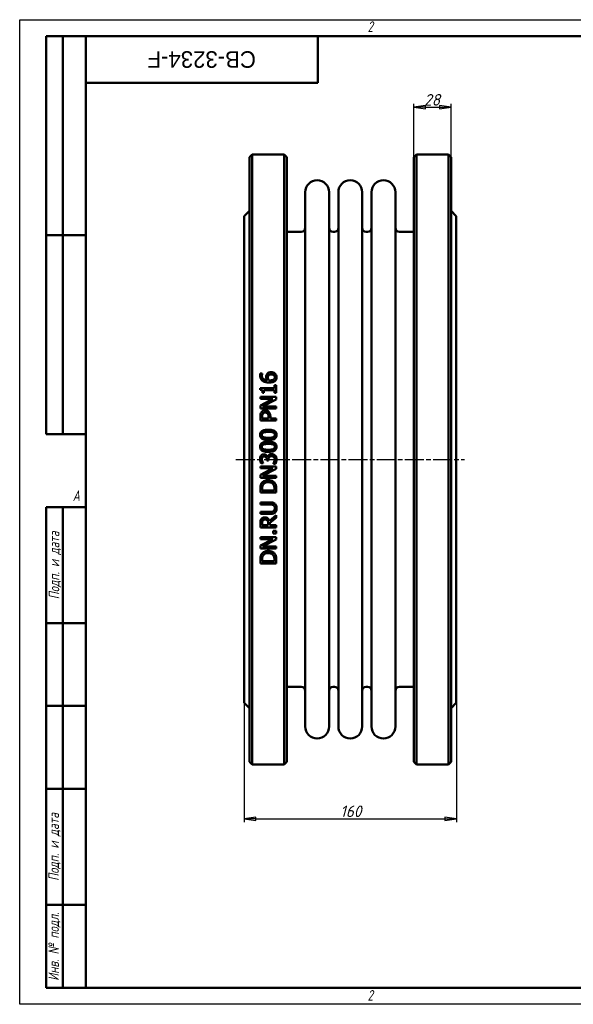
# Model space of a CAD drawing. Header units: millimetres. Extents: x 0 to 1050, y 0 to 742.
# Tile 1 of 2: x 0 to 418, y 0 to 742. Entities that reach past the tile are written whole.
import ezdxf
from ezdxf.enums import TextEntityAlignment as Align

# ---------------------------------------------------------------- set-up
doc = ezdxf.new("R2018")
doc.units = ezdxf.units.MM
doc.header["$LTSCALE"] = 2.5
doc.linetypes.add('CHAIN', pattern=[0.7087, 0.4724, -0.0591, 0.1181, -0.0591])
for name, color, linetype, lineweight in [('Видимый контур (ГОСТ)', 7, 'Continuous', 50), ('Кромка (ГОСТ)', 7, 'Continuous', 50), ('Обозначение (ГОСТ)', 7, 'Continuous', 25), ('Осевая линия (ГОСТ)', 7, 'Continuous', 25), ('Размер (ГОСТ)', 7, 'Continuous', 25), ('Эскизная геометрия (ГОСТ)', 7, 'Continuous', 50)]:
    doc.layers.add(name, color=color, linetype=linetype, lineweight=lineweight)
doc.styles.add('Альтернативный текст (ГОСТ)', font='arial.ttf', dxfattribs={"width": 0.8})
doc.styles.add('Обычный текст (ГОСТ)', font='GOST Common Italic.ttf')
doc.styles.add('Стиль текста110', font='GOST Common Italic.ttf', dxfattribs={"width": 0.8})
doc.styles.add('Стиль текста112', font='GOST Common Italic.ttf', dxfattribs={"width": 0.8})
doc.dimstyles.new('Обычный (ГОСТ)', dxfattribs={"dimscale": 2.5, "dimtxt": 3.5, "dimasz": 3.5, "dimexe": 1, "dimexo": 0, "dimgap": 0.5, "dimtad": 1, "dimtxsty": 'Обычный текст (ГОСТ)', "dimblk": 'Filled-1', "dimcen": 0.09, "dimdle": 15, "dimclrd": 256, "dimclre": 256, "dimclrt": 256, "dimazin": 2, "dimtfac": 0.714286, "dimtdec": 3, "dimtmove": 0, "dimatfit": 3, "dimfxl": 1, "dimtolj": 1, "dimlwd": 25, "dimlwe": 25, "dimarcsym": 0})

# ---------------------------------------------------------------- blocks, each defined once
blk = doc.blocks.new('Рамки ГОСТ - Рамка')
at = {"layer": 'Кромка (ГОСТ)', "lineweight": 25}
for p, q in [((0, 0), (0, 297)), ((0, 297), (420, 297)), ((420, 0), (0, 0))]:
    blk.add_line(p, q, dxfattribs=at)
at = {"layer": 'Кромка (ГОСТ)'}
for p, q in [((415, 292), (20, 292)), ((20, 292), (20, 5)), ((20, 5), (415, 5))]:
    blk.add_line(p, q, dxfattribs=at)
at = {"layer": 'Кромка (ГОСТ)', "char_height": 3.17, "attachment_point": 1, "style": 'Альтернативный текст (ГОСТ)'}
for s, insert, width in [('\\fGOST Common|b0|i1;{\\H3.1700;2}', (105, 296.5), 5.2328), ('\\fGOST Common|b0|i1;{\\H3.1700;A}', (16, 155), 5.1335), ('\\fGOST Common|b0|i1;{\\H3.1700;2}', (104.99, 4.3), 5.2328)]:
    blk.add_mtext(s, dxfattribs=dict(at, insert=insert, width=width))
blk = doc.blocks.new('ГОСТ - Доп. графы 1')
at = {"layer": 'Эскизная геометрия (ГОСТ)'}
for p, q in [((-12, 0), (-12, 145)), ((-12, 145), (0, 145)), ((-7, 145), (-7, 0)), ((-12, 110), (-7, 110)), ((-7, 110), (0, 110)), ((-12, 85), (-7, 85)), ((-7, 85), (0, 85)), ((-12, 60), (-7, 60)), ((-7, 60), (0, 60)), ((-12, 25), (-7, 25)), ((-7, 25), (0, 25)), ((0, 0), (-12, 0))]:
    blk.add_line(p, q, dxfattribs=at)
at = {"layer": 'Обозначение (ГОСТ)', "char_height": 3.17, "attachment_point": 5, "rotation": 90, "style": 'Альтернативный текст (ГОСТ)'}
for s, insert, width in [('\\fGOST Common|b0|i1;{\\H3.1700;Подп. и дата}', (-9.37, 127.41), 34.7679), ('\\fGOST Common|b0|i1;{\\H3.1700;Подп. и дата}', (-9.5, 42.47), 35.1486), ('\\fGOST Common|b0|i1;{\\H3.1700;Инв. № подл.}', (-9.5, 12.41), 24.9618)]:
    blk.add_mtext(s, dxfattribs=dict(at, insert=insert, width=width))
at = {"layer": 'Обозначение (ГОСТ)', "style": 'Стиль текста112'}
for tag, p in [('Подп._и_дата_2', (-3.53, 127.51)), ('Инв._номер_дубликата', (-3.41, 97.47)), ('Взамен_инв._номера', (-3.46, 72.53)), ('Подп._и_дата_1', (-3.42, 42.35)), ('ИНВЕНТАРНЫЙ_НОМЕР', (-3.33, 12.68))]:
    blk.add_attdef(tag, text='', height=3.17, rotation=90, dxfattribs=at).set_placement(p, align=Align.MIDDLE_CENTER)
blk = doc.blocks.new('ГОСТ - Доп. графы 2')
at = {"layer": 'Эскизная геометрия (ГОСТ)'}
for p, q in [((-12, 0), (-12, 120)), ((-12, 120), (0, 120)), ((-7, 0), (-7, 120)), ((-12, 60), (0, 60)), ((0, 0), (-12, 0))]:
    blk.add_line(p, q, dxfattribs=at)
at = {"layer": 'Обозначение (ГОСТ)', "style": 'Стиль текста112'}
for tag, p in [('Первичная_применяемость', (-3.65, 90.03)), ('Справочный_номер', (-3.55, 30.02))]:
    blk.add_attdef(tag, text='', height=3.17, rotation=90, dxfattribs=at).set_placement(p, align=Align.MIDDLE_CENTER)
blk = doc.blocks.new('ГОСТ - Доп. графы 3')
at = {"layer": 'Эскизная геометрия (ГОСТ)'}
for p, q in [((0, 0), (70, 0)), ((70, 0), (70, -14)), ((70, -14), (0, -14))]:
    blk.add_line(p, q, dxfattribs=at)
at = {"layer": 'Обозначение (ГОСТ)', "style": 'Стиль текста110'}
blk.add_attdef('ОБОЗНАЧЕНИЕ', text='', height=5, rotation=180, dxfattribs=at).set_placement((34.94, -6.97), align=Align.MIDDLE_CENTER)
blk = doc.blocks.new('Filled-1')
at = {"color": 0}
for p, q in [((0, 0), (-1, 0.143)), ((-1, 0.143), (-1, -0.143)), ((-1, 0), (0, 0)), ((-1, -0.143), (0, 0))]:
    blk.add_line(p, q, dxfattribs=at)
at = {"color": 0, "flags": 128}
blk.add_lwpolyline([(-1, -0.143), (0, 0), (-1, 0.143), (-1, -0.143)], dxfattribs=at)
at = {"color": 0}
blk.add_solid([(-1, -0.143), (0, 0), (-1, 0.143), (-1, -0.143)], dxfattribs=at)
blk = doc.blocks.new('*D9')
at = {"layer": 'Defpoints', "color": 0, "linetype": 'Continuous', "transparency": 16777216}
for p in [(169.42, 227.44), (329.42, 227.44), (329.42, 139.94)]:
    blk.add_point(p, dxfattribs=at)
at = {"layer": 'Размер (ГОСТ)', "linetype": 'Continuous', "lineweight": 25, "transparency": 16777216}
for p, q in [((169.42, 227.44), (169.42, 137.44)), ((329.42, 227.44), (329.42, 137.44)), ((178.17, 139.94), (320.67, 139.94))]:
    blk.add_line(p, q, dxfattribs=at)
at = {"layer": 'Размер (ГОСТ)', "linetype": 'Continuous', "lineweight": 25, "transparency": 16777216, "xscale": 8.75, "yscale": 8.75, "zscale": 8.75, "rotation": 180}
blk.add_blockref('Filled-1', (169.42, 139.94), dxfattribs=at)
at = {"layer": 'Размер (ГОСТ)', "linetype": 'Continuous', "lineweight": 25, "transparency": 16777216, "xscale": 8.75, "yscale": 8.75, "zscale": 8.75}
blk.add_blockref('Filled-1', (329.42, 139.94), dxfattribs=at)
at = {"layer": 'Размер (ГОСТ)', "linetype": 'Continuous', "lineweight": 25, "transparency": 16777216, "insert": (241.84, 149.94), "char_height": 8.75, "attachment_point": 1, "style": 'Обычный текст (ГОСТ)'}
blk.add_mtext('\\A1;160', dxfattribs=at)
blk = doc.blocks.new('*D13')
at = {"layer": 'Defpoints', "color": 0, "linetype": 'Continuous', "transparency": 16777216}
for p in [(325.42, 676.44), (297.42, 638.94), (325.42, 638.94)]:
    blk.add_point(p, dxfattribs=at)
at = {"layer": 'Размер (ГОСТ)', "linetype": 'Continuous', "lineweight": 25, "transparency": 16777216}
for p, q in [((297.42, 638.94), (297.42, 678.94)), ((306.17, 676.44), (316.67, 676.44)), ((325.42, 638.94), (325.42, 678.94))]:
    blk.add_line(p, q, dxfattribs=at)
at = {"layer": 'Размер (ГОСТ)', "linetype": 'Continuous', "lineweight": 25, "transparency": 16777216, "xscale": 8.75, "yscale": 8.75, "zscale": 8.75, "rotation": 180}
blk.add_blockref('Filled-1', (297.42, 676.44), dxfattribs=at)
at = {"layer": 'Размер (ГОСТ)', "linetype": 'Continuous', "lineweight": 25, "transparency": 16777216, "xscale": 8.75, "yscale": 8.75, "zscale": 8.75}
blk.add_blockref('Filled-1', (325.42, 676.44), dxfattribs=at)
at = {"layer": 'Размер (ГОСТ)', "linetype": 'Continuous', "lineweight": 25, "transparency": 16777216, "insert": (305.14, 686.44), "char_height": 8.75, "attachment_point": 1, "style": 'Обычный текст (ГОСТ)'}
blk.add_mtext('\\A1;28', dxfattribs=at)

msp = doc.modelspace()

# ---------------------------------------------------------------- linework, layer by layer
at = {"layer": 'Видимый контур (ГОСТ)'}
for p, q in [((173.419, 638.938), (175.419, 640.938)), ((173.419, 638.938), (173.419, 182.938)), ((175.419, 180.938), (175.419, 640.938)), ((175.419, 640.938), (199.419, 640.938)), ((199.419, 640.938), (199.419, 180.938)), ((201.419, 638.938), (199.419, 640.938)), ((201.419, 182.938), (201.419, 638.938)), ((297.419, 638.938), (299.419, 640.938)), ((297.419, 182.938), (297.419, 638.938)), ((299.419, 640.938), (323.419, 640.938)), ((299.419, 640.938), (299.419, 180.938)), ((323.419, 180.938), (323.419, 640.938)), ((325.419, 638.938), (323.419, 640.938)), ((325.419, 638.938), (325.419, 182.938)), ((215.419, 209.438), (215.419, 612.438)), ((233.419, 209.438), (233.419, 612.438)), ((240.419, 209.438), (240.419, 612.438)), ((258.419, 209.438), (258.419, 612.438)), ((265.419, 209.438), (265.419, 612.438)), ((283.419, 209.438), (283.419, 612.438)), ((169.419, 594.438), (173.419, 598.438)), ((169.419, 594.438), (169.419, 227.438)), ((329.419, 594.438), (325.419, 598.438)), ((329.419, 594.438), (329.419, 227.438)), ((201.419, 582.438), (212.419, 582.438)), ((236.419, 582.438), (237.419, 582.438)), ((261.419, 582.438), (262.419, 582.438)), ((286.419, 582.438), (297.419, 582.438)), ((181.512, 475.612), (183.058, 475.612)), ((183.058, 475.544), (183.058, 475.612)), ((181.531, 464.73), (181.531, 463.485)), ((181.531, 464.73), (192.345, 464.73)), ((184.303, 461.006), (183.204, 461.006)), ((184.303, 461.006), (184.303, 463.184)), ((192.345, 463.184), (184.303, 463.184)), ((192.345, 466.86), (192.345, 464.73)), ((192.345, 466.86), (193.57, 466.86)), ((192.345, 463.184), (192.345, 461.006)), ((193.57, 461.006), (192.345, 461.006)), ((193.57, 461.006), (193.57, 466.86)), ((181.57, 457.972), (193.57, 457.972)), ((181.57, 457.972), (181.57, 456.484)), ((191.071, 456.484), (181.57, 456.484)), ((191.071, 456.484), (181.57, 451.651)), ((183.223, 450.873), (193.57, 456.182)), ((193.57, 456.182), (193.57, 457.972)), ((181.57, 451.651), (181.57, 449.385)), ((193.57, 449.385), (181.57, 449.385)), ((183.223, 450.873), (193.57, 450.873)), ((193.57, 449.385), (193.57, 450.873)), ((181.57, 443.297), (181.57, 440.283)), ((193.57, 440.283), (181.57, 440.283)), ((182.951, 441.878), (182.951, 443.2)), ((182.951, 441.878), (187.735, 441.878)), ((187.735, 442.967), (187.735, 441.878)), ((189.097, 441.878), (189.097, 443.229)), ((189.097, 441.878), (193.57, 441.878)), ((193.57, 440.283), (193.57, 441.878)), ((186.393, 410.662), (186.393, 410.127)), ((187.726, 410.127), (186.393, 410.127)), ((186.899, 412.52), (187.016, 412.52)), ((187.726, 410.127), (187.726, 410.808)), ((181.57, 405.683), (193.57, 405.683)), ((181.57, 405.683), (181.57, 404.195)), ((191.071, 404.195), (181.57, 404.195)), ((191.071, 404.195), (181.57, 399.362)), ((183.758, 408.007), (182.056, 408.007)), ((183.223, 398.584), (193.57, 403.894)), ((183.758, 408.007), (183.758, 408.105)), ((191.382, 407.793), (191.382, 407.677)), ((193.084, 407.677), (191.382, 407.677)), ((193.57, 403.894), (193.57, 405.683)), ((181.57, 399.362), (181.57, 397.097)), ((193.57, 397.097), (181.57, 397.097)), ((183.223, 398.584), (193.57, 398.584)), ((193.57, 397.097), (193.57, 398.584)), ((181.57, 388.636), (181.57, 385.904)), ((182.951, 387.498), (182.951, 388.714)), ((182.951, 387.498), (192.189, 387.498)), ((192.189, 388.714), (192.189, 387.498)), ((193.57, 385.904), (193.57, 388.665)), ((193.57, 385.904), (181.57, 385.904)), ((181.57, 378.464), (181.57, 376.87)), ((181.57, 378.464), (189.058, 378.464)), ((189.097, 376.87), (181.57, 376.87)), ((181.57, 371.375), (189.058, 371.375)), ((181.57, 371.375), (181.57, 369.78)), ((189.058, 369.78), (181.57, 369.78)), ((193.57, 368.973), (188.348, 364.704)), ((188.795, 363.109), (193.57, 366.902)), ((193.57, 366.902), (193.57, 368.973)), ((181.57, 362.779), (181.57, 359.686)), ((193.57, 359.686), (181.57, 359.686)), ((182.951, 361.281), (182.951, 362.866)), ((182.951, 361.281), (187.463, 361.281)), ((187.463, 362.682), (187.463, 361.281)), ((188.795, 361.281), (188.795, 363.109)), ((188.795, 361.281), (193.57, 361.281)), ((191.275, 356.925), (191.275, 354.999)), ((191.275, 356.925), (193.57, 356.925)), ((193.57, 359.686), (193.57, 361.281)), ((193.57, 354.999), (193.57, 356.925)), ((181.57, 352.257), (181.57, 350.769)), ((181.57, 352.257), (193.57, 352.257)), ((191.071, 350.769), (181.57, 345.936)), ((191.071, 350.769), (181.57, 350.769)), ((183.223, 345.158), (193.57, 350.468)), ((193.57, 354.999), (191.275, 354.999)), ((193.57, 350.468), (193.57, 352.257)), ((181.57, 345.936), (181.57, 343.67)), ((193.57, 343.67), (181.57, 343.67)), ((183.223, 345.158), (193.57, 345.158)), ((193.57, 343.67), (193.57, 345.158)), ((181.57, 335.21), (181.57, 332.477)), ((182.951, 334.072), (182.951, 335.288)), ((192.189, 335.288), (192.189, 334.072)), ((193.57, 332.477), (193.57, 335.239)), ((193.57, 332.477), (181.57, 332.477)), ((182.951, 334.072), (192.189, 334.072)), ((201.419, 239.438), (212.419, 239.438)), ((236.419, 239.438), (237.419, 239.438)), ((261.419, 239.438), (262.419, 239.438)), ((286.419, 239.438), (297.419, 239.438)), ((169.419, 227.438), (173.419, 223.438)), ((329.419, 227.438), (325.419, 223.438)), ((173.419, 182.938), (175.419, 180.938)), ((175.419, 180.938), (199.419, 180.938)), ((201.419, 182.938), (199.419, 180.938)), ((297.419, 182.938), (299.419, 180.938)), ((299.419, 180.938), (323.419, 180.938)), ((325.419, 182.938), (323.419, 180.938))]:
    msp.add_line(p, q, dxfattribs=at)
for centre, radius, start, end in [((224.419, 612.438), 9, 0, 180), ((249.419, 612.438), 9, 0, 180), ((274.419, 612.438), 9, 0, 180), ((212.419, 585.438), 3, 270, 0), ((236.419, 585.438), 3, 180, 270), ((237.419, 585.438), 3, 270, 0), ((261.419, 585.438), 3, 180, 270), ((262.419, 585.438), 3, 270, 0), ((286.419, 585.438), 3, 180, 270), ((212.419, 236.438), 3, 0, 90), ((236.419, 236.438), 3, 90, 180), ((237.419, 236.438), 3, 0, 90), ((261.419, 236.438), 3, 90, 180), ((262.419, 236.438), 3, 0, 90), ((286.419, 236.438), 3, 90, 180), ((224.419, 209.438), 9, 180, 0), ((249.419, 209.438), 9, 180, 0), ((274.419, 209.438), 9, 180, 0)]:
    msp.add_arc(centre, radius, start, end, dxfattribs=at)
for points, knots in [([(181.346, 474.25), (181.346, 474.392), (181.35, 474.534), (181.366, 474.81), (181.379, 474.957), (181.42, 475.266), (181.456, 475.445), (181.512, 475.612)], [0, 0, 0, 0, 0.04417199, 0.04417199, 0.08624792, 0.08624792, 0.14062971, 0.14062971, 0.14062971, 0.14062971]), ([(183.058, 475.544), (182.987, 475.409), (182.931, 475.242), (182.779, 474.719), (182.737, 474.384), (182.737, 474.037)], [0, 0, 0, 0, 0.04726837, 0.04726837, 0.1706014, 0.1706014, 0.1706014, 0.1706014]), ([(185.907, 473.025), (185.907, 473.25), (185.918, 473.477), (185.958, 473.81), (185.975, 473.92), (186.047, 474.282), (186.113, 474.477), (186.316, 474.911), (186.459, 475.138), (186.617, 475.349)], [0, 0, 0, 0, 0.06994976, 0.06994976, 0.10450429, 0.10450429, 0.18491048, 0.18491048, 0.28213707, 0.28213707, 0.28213707, 0.28213707]), ([(186.617, 475.349), (186.777, 475.563), (186.962, 475.754), (187.457, 476.141), (187.734, 476.274), (188.232, 476.471), (188.531, 476.546), (189.115, 476.634), (189.398, 476.652), (189.68, 476.652)], [0, 0, 0, 0, 0.08209996, 0.08209996, 0.19179433, 0.19179433, 0.33859072, 0.33859072, 0.4729852, 0.4729852, 0.4729852, 0.4729852]), ([(189.68, 476.652), (189.983, 476.652), (190.284, 476.628), (191.17, 476.466), (191.609, 476.269), (192.202, 475.941), (192.464, 475.751), (192.695, 475.524)], [0, 0, 0, 0, 0.09072053, 0.09072053, 0.27075673, 0.27075673, 0.43924065, 0.43924065, 0.43924065, 0.43924065]), ([(192.695, 475.524), (192.927, 475.3), (193.13, 475.053), (193.453, 474.527), (193.567, 474.273), (193.771, 473.631), (193.823, 473.238), (193.823, 472.84)], [0, 0, 0, 0, 0.09886283, 0.09886283, 0.19051445, 0.19051445, 0.3231902, 0.3231902, 0.3231902, 0.3231902]), ([(183.282, 470.186), (182.844, 470.498), (182.477, 470.874), (181.977, 471.612), (181.766, 471.994), (181.421, 473.056), (181.346, 473.653), (181.346, 474.25)], [0, 0, 0, 0, 0.16326005, 0.16326005, 0.2738908, 0.2738908, 0.40279088, 0.40279088, 0.40279088, 0.40279088]), ([(182.737, 474.037), (182.737, 473.585), (182.806, 473.138), (183.126, 472.346), (183.346, 472.017), (183.89, 471.473), (184.255, 471.194), (185.411, 470.712), (186.087, 470.584), (186.744, 470.526)], [0, 0, 0, 0, 0.14075691, 0.14075691, 0.26475207, 0.26475207, 0.37578756, 0.37578756, 0.49813016, 0.49813016, 0.49813016, 0.49813016]), ([(188.299, 468.873), (187.74, 468.873), (187.176, 468.904), (186.07, 469.048), (185.375, 469.177), (184.167, 469.64), (183.705, 469.881), (183.282, 470.186)], [0, 0, 0, 0, 0.1679242, 0.1679242, 0.33478164, 0.33478164, 0.44894202, 0.44894202, 0.44894202, 0.44894202]), ([(186.744, 470.526), (186.584, 470.755), (186.442, 470.995), (186.145, 471.606), (186.067, 471.877), (185.948, 472.31), (185.907, 472.667), (185.907, 473.025)], [0, 0, 0, 0, 0.0857955, 0.0857955, 0.20983235, 0.20983235, 0.71122491, 0.71122491, 0.71122491, 0.71122491]), ([(187.658, 474.202), (187.546, 474.061), (187.459, 473.907), (187.254, 473.361), (187.24, 472.907), (187.24, 472.665)], [0, 0, 0, 0, 0.05526419, 0.05526419, 0.18115817, 0.18115817, 0.18115817, 0.18115817]), ([(187.24, 472.665), (187.24, 472.46), (187.256, 472.257), (187.328, 471.843), (187.382, 471.643), (187.569, 471.121), (187.72, 470.816), (187.901, 470.526)], [0, 0, 0, 0, 0.06384732, 0.06384732, 0.13049757, 0.13049757, 0.23524449, 0.23524449, 0.23524449, 0.23524449]), ([(189.748, 475.019), (189.468, 475.019), (189.178, 474.998), (188.62, 474.88), (188.409, 474.793), (188.014, 474.569), (187.821, 474.401), (187.658, 474.202)], [0, 0, 0, 0, 0.08418316, 0.08418316, 0.17126435, 0.17126435, 0.28902191, 0.28902191, 0.28902191, 0.28902191]), ([(187.901, 470.526), (188.013, 470.52), (188.126, 470.513), (188.284, 470.504), (188.422, 470.497), (188.659, 470.497)], [0, 0, 0, 0, 0.033772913, 0.033772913, 0.047604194, 0.047604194, 0.047604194, 0.047604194]), ([(192.734, 470.195), (192.505, 469.977), (192.245, 469.793), (191.596, 469.433), (191.213, 469.289), (190.468, 469.066), (190.024, 468.987), (189.161, 468.892), (188.727, 468.873), (188.299, 468.873)], [0, 0, 0, 0, 0.09663543, 0.09663543, 0.22441012, 0.22441012, 0.3910637, 0.3910637, 0.55248408, 0.55248408, 0.55248408, 0.55248408]), ([(188.659, 470.497), (189.057, 470.497), (189.473, 470.515), (190.676, 470.677), (191.122, 470.889), (191.569, 471.144), (191.708, 471.24), (191.829, 471.353)], [0, 0, 0, 0, 0.11935289, 0.11935289, 0.3639355, 0.3639355, 0.4815644, 0.4815644, 0.4815644, 0.4815644]), ([(192.51, 472.85), (192.51, 473.147), (192.462, 473.439), (192.242, 473.953), (192.093, 474.163), (191.746, 474.495), (191.53, 474.657), (190.975, 474.875), (190.735, 474.932), (190.248, 475.004), (189.996, 475.019), (189.748, 475.019)], [0, 0, 0, 0, 0.09244831, 0.09244831, 0.17332178, 0.17332178, 0.23910326, 0.23910326, 0.28431529, 0.28431529, 0.3302682, 0.3302682, 0.3302682, 0.3302682]), ([(191.829, 471.353), (191.98, 471.488), (192.119, 471.64), (192.276, 471.885), (192.365, 472.038), (192.485, 472.461), (192.51, 472.654), (192.51, 472.85)], [0, 0, 0, 0, 0.06188175, 0.06188175, 0.08944406, 0.08944406, 0.11175265, 0.11175265, 0.11175265, 0.11175265]), ([(193.823, 472.84), (193.823, 472.576), (193.801, 472.311), (193.704, 471.798), (193.631, 471.554), (193.443, 471.114), (193.335, 470.919), (193.069, 470.539), (192.911, 470.36), (192.734, 470.195)], [0, 0, 0, 0, 0.08245289, 0.08245289, 0.16226852, 0.16226852, 0.23217393, 0.23217393, 0.30665798, 0.30665798, 0.30665798, 0.30665798]), ([(183.204, 461.006), (183.204, 461.348), (183.184, 461.713), (183.041, 462.486), (182.919, 462.725), (182.747, 462.99), (182.638, 463.099), (182.383, 463.273), (182.245, 463.335), (181.917, 463.438), (181.723, 463.47), (181.531, 463.485)], [0, 0, 0, 0, 0.10506987, 0.10506987, 0.24119365, 0.24119365, 0.3736426, 0.3736426, 0.50050203, 0.50050203, 0.6607569, 0.6607569, 0.6607569, 0.6607569]), ([(181.57, 443.297), (181.57, 443.635), (181.583, 443.98), (181.647, 444.616), (181.695, 444.929), (181.885, 445.659), (182.062, 446.069), (182.319, 446.438)], [0, 0, 0, 0, 0.10222486, 0.10222486, 0.19378745, 0.19378745, 0.32860762, 0.32860762, 0.32860762, 0.32860762]), ([(182.319, 446.438), (182.474, 446.666), (182.653, 446.873), (183.136, 447.301), (183.397, 447.449), (183.819, 447.658), (184.095, 447.744), (184.645, 447.847), (184.917, 447.868), (185.188, 447.868)], [0, 0, 0, 0, 0.08320735, 0.08320735, 0.19467068, 0.19467068, 0.37180478, 0.37180478, 0.53707147, 0.53707147, 0.53707147, 0.53707147]), ([(185.236, 446.205), (184.953, 446.205), (184.668, 446.172), (184.154, 446.007), (183.984, 445.905), (183.687, 445.692), (183.534, 445.528), (183.408, 445.34)], [0, 0, 0, 0, 0.08486264, 0.08486264, 0.16195176, 0.16195176, 0.28851188, 0.28851188, 0.28851188, 0.28851188]), ([(185.188, 447.868), (185.511, 447.868), (185.829, 447.832), (186.525, 447.664), (186.81, 447.535), (187.302, 447.289), (187.596, 447.079), (187.852, 446.818)], [0, 0, 0, 0, 0.09686587, 0.09686587, 0.21474835, 0.21474835, 0.45055537, 0.45055537, 0.45055537, 0.45055537]), ([(187.016, 445.524), (186.892, 445.648), (186.757, 445.76), (186.396, 445.991), (186.182, 446.075), (185.724, 446.184), (185.478, 446.205), (185.236, 446.205)], [0, 0, 0, 0, 0.05270109, 0.05270109, 0.12934954, 0.12934954, 0.21023129, 0.21023129, 0.21023129, 0.21023129]), ([(187.735, 442.967), (187.735, 443.267), (187.724, 443.579), (187.668, 444.122), (187.625, 444.394), (187.503, 444.798), (187.435, 444.959), (187.255, 445.263), (187.145, 445.401), (187.016, 445.524)], [0, 0, 0, 0, 0.09078507, 0.09078507, 0.16532989, 0.16532989, 0.21823448, 0.21823448, 0.27188221, 0.27188221, 0.27188221, 0.27188221]), ([(187.852, 446.818), (188.14, 446.525), (188.379, 446.197), (188.8, 445.387), (188.902, 444.994), (189.06, 444.267), (189.097, 443.736), (189.097, 443.229)], [0, 0, 0, 0, 0.12401977, 0.12401977, 0.27648005, 0.27648005, 0.60139342, 0.60139342, 0.60139342, 0.60139342]), ([(183.408, 445.34), (183.277, 445.144), (183.182, 444.93), (183.05, 444.484), (182.951, 444.05), (182.951, 443.2)], [0, 0, 0, 0, 0.07122005, 0.07122005, 0.14084092, 0.14084092, 0.14084092, 0.14084092]), ([(181.327, 429.421), (181.327, 429.901), (181.396, 430.381), (181.718, 431.19), (181.926, 431.512), (182.441, 432.037), (182.784, 432.305), (183.937, 432.837), (184.658, 433.007), (186.074, 433.214), (186.836, 433.252), (187.57, 433.252)], [0, 0, 0, 0, 0.14465625, 0.14465625, 0.26205859, 0.26205859, 0.36569355, 0.36569355, 0.49212853, 0.49212853, 0.6253114, 0.6253114, 0.6253114, 0.6253114]), ([(183.904, 431.181), (183.63, 431.072), (183.37, 430.925), (182.956, 430.527), (182.858, 430.341), (182.755, 430.103), (182.718, 429.974), (182.67, 429.704), (182.659, 429.562), (182.659, 429.421)], [0, 0, 0, 0, 0.08833499, 0.08833499, 0.17257765, 0.17257765, 0.26154769, 0.26154769, 0.35571759, 0.35571759, 0.35571759, 0.35571759]), ([(187.57, 431.618), (186.879, 431.618), (186.129, 431.596), (185.126, 431.489), (184.483, 431.411), (183.904, 431.181)], [0, 0, 0, 0, 0.20737575, 0.20737575, 0.30176372, 0.30176372, 0.30176372, 0.30176372]), ([(187.57, 433.252), (188.509, 433.252), (189.524, 433.193), (191.4, 432.805), (191.973, 432.528), (192.699, 432.068), (193.009, 431.786), (193.456, 431.147), (193.6, 430.827), (193.785, 430.137), (193.823, 429.779), (193.823, 429.421)], [0, 0, 0, 0, 0.2816356, 0.2816356, 0.5733796, 0.5733796, 0.8570654, 0.8570654, 1.0954494, 1.0954494, 1.3354014, 1.3354014, 1.3354014, 1.3354014]), ([(191.227, 431.191), (190.876, 431.328), (190.48, 431.415), (189.331, 431.589), (188.356, 431.618), (187.57, 431.618)], [0, 0, 0, 0, 0.11308533, 0.11308533, 0.34949765, 0.34949765, 0.34949765, 0.34949765]), ([(192.491, 429.421), (192.491, 429.662), (192.459, 429.905), (192.306, 430.329), (192.201, 430.501), (191.955, 430.768), (191.836, 430.866), (191.556, 431.047), (191.394, 431.126), (191.227, 431.191)], [0, 0, 0, 0, 0.07264548, 0.07264548, 0.13572738, 0.13572738, 0.18225464, 0.18225464, 0.2361557, 0.2361557, 0.2361557, 0.2361557]), ([(187.58, 425.58), (186.362, 425.58), (185.13, 425.678), (183.355, 426.189), (182.865, 426.464), (182.209, 426.979), (181.954, 427.267), (181.6, 427.887), (181.49, 428.188), (181.355, 428.804), (181.327, 429.113), (181.327, 429.421)], [0, 0, 0, 0, 0.3652253, 0.3652253, 0.6281159, 0.6281159, 0.8616618, 0.8616618, 1.0540048, 1.0540048, 1.2379014, 1.2379014, 1.2379014, 1.2379014]), ([(181.327, 420.416), (181.327, 420.896), (181.396, 421.375), (181.718, 422.185), (181.926, 422.506), (182.443, 423.035), (182.782, 423.296), (183.914, 423.825), (184.636, 423.998), (186.06, 424.208), (186.83, 424.247), (187.57, 424.247)], [0, 0, 0, 0, 0.14419589, 0.14419589, 0.26145741, 0.26145741, 0.36616711, 0.36616711, 0.49932156, 0.49932156, 0.64052488, 0.64052488, 0.64052488, 0.64052488]), ([(182.659, 429.421), (182.659, 429.186), (182.688, 428.949), (182.832, 428.528), (182.933, 428.354), (183.179, 428.077), (183.3, 427.975), (183.585, 427.783), (183.752, 427.7), (183.923, 427.631)], [0, 0, 0, 0, 0.07070339, 0.07070339, 0.13381462, 0.13381462, 0.18138707, 0.18138707, 0.23652734, 0.23652734, 0.23652734, 0.23652734]), ([(183.923, 427.631), (184.303, 427.481), (184.732, 427.392), (185.734, 427.259), (186.597, 427.213), (187.58, 427.213)], [0, 0, 0, 0, 0.12247035, 0.12247035, 0.30383334, 0.30383334, 0.30383334, 0.30383334]), ([(187.57, 424.247), (188.595, 424.247), (189.728, 424.176), (191.152, 423.831), (191.58, 423.691), (192.308, 423.33), (192.716, 423.075), (193.306, 422.398), (193.489, 422.08), (193.764, 421.308), (193.823, 420.862), (193.823, 420.416)], [0, 0, 0, 0, 0.30745903, 0.30745903, 0.43810077, 0.43810077, 0.55040049, 0.55040049, 0.63023857, 0.63023857, 0.7256427, 0.7256427, 0.7256427, 0.7256427]), ([(193.823, 429.421), (193.823, 428.94), (193.755, 428.458), (193.438, 427.648), (193.233, 427.326), (192.7, 426.773), (192.351, 426.513), (191.27, 426.012), (190.597, 425.845), (189.178, 425.622), (188.36, 425.58), (187.58, 425.58)], [0, 0, 0, 0, 0.14477069, 0.14477069, 0.2616456, 0.2616456, 0.37537753, 0.37537753, 0.51465303, 0.51465303, 0.68081358, 0.68081358, 0.68081358, 0.68081358]), ([(187.58, 427.213), (188.246, 427.213), (189.017, 427.229), (189.956, 427.315), (190.565, 427.38), (191.197, 427.622)], [0, 0, 0, 0, 0.19988556, 0.19988556, 0.28124846, 0.28124846, 0.28124846, 0.28124846]), ([(191.197, 427.622), (191.477, 427.726), (191.74, 427.872), (192.179, 428.277), (192.281, 428.471), (192.386, 428.703), (192.427, 428.84), (192.48, 429.124), (192.491, 429.273), (192.491, 429.421)], [0, 0, 0, 0, 0.08948726, 0.08948726, 0.1793416, 0.1793416, 0.29228773, 0.29228773, 0.40978378, 0.40978378, 0.40978378, 0.40978378]), ([(187.58, 416.575), (186.092, 416.575), (184.704, 416.722), (183.148, 417.305), (182.694, 417.553), (182.039, 418.161), (181.819, 418.459), (181.536, 419.056), (181.452, 419.326), (181.349, 419.871), (181.327, 420.144), (181.327, 420.416)], [0, 0, 0, 0, 0.4464501, 0.4464501, 0.6486544, 0.6486544, 0.7963329, 0.7963329, 0.9072838, 0.9072838, 1.013813, 1.013813, 1.013813, 1.013813]), ([(183.904, 422.176), (183.633, 422.068), (183.375, 421.922), (182.961, 421.528), (182.862, 421.343), (182.758, 421.106), (182.721, 420.977), (182.67, 420.705), (182.659, 420.56), (182.659, 420.416)], [0, 0, 0, 0, 0.08746815, 0.08746815, 0.17150073, 0.17150073, 0.26031143, 0.26031143, 0.35632591, 0.35632591, 0.35632591, 0.35632591]), ([(182.659, 420.416), (182.659, 420.148), (182.697, 419.878), (182.857, 419.487), (182.956, 419.305), (183.243, 419.016), (183.359, 418.927), (183.621, 418.761), (183.771, 418.688), (183.923, 418.627)], [0, 0, 0, 0, 0.08036496, 0.08036496, 0.12678967, 0.12678967, 0.1526746, 0.1526746, 0.18188034, 0.18188034, 0.18188034, 0.18188034]), ([(187.57, 422.614), (186.877, 422.614), (186.123, 422.591), (185.126, 422.484), (184.483, 422.406), (183.904, 422.176)], [0, 0, 0, 0, 0.20808561, 0.20808561, 0.30019671, 0.30019671, 0.30019671, 0.30019671]), ([(183.923, 418.627), (184.37, 418.449), (184.889, 418.356), (185.651, 418.276), (186.376, 418.208), (187.58, 418.208)], [0, 0, 0, 0, 0.14408053, 0.14408053, 0.23064322, 0.23064322, 0.23064322, 0.23064322]), ([(191.227, 422.186), (190.814, 422.348), (190.336, 422.441), (189.387, 422.56), (188.647, 422.614), (187.57, 422.614)], [0, 0, 0, 0, 0.13290092, 0.13290092, 0.28794249, 0.28794249, 0.28794249, 0.28794249]), ([(193.823, 420.416), (193.823, 419.949), (193.759, 419.481), (193.457, 418.679), (193.257, 418.354), (192.69, 417.75), (192.33, 417.508), (191.377, 417.046), (190.745, 416.876), (189.305, 416.624), (188.419, 416.575), (187.58, 416.575)], [0, 0, 0, 0, 0.14023844, 0.14023844, 0.25717458, 0.25717458, 0.38847819, 0.38847819, 0.57569198, 0.57569198, 0.82881729, 0.82881729, 0.82881729, 0.82881729]), ([(187.58, 418.208), (188.247, 418.208), (189.02, 418.225), (189.956, 418.311), (190.565, 418.375), (191.197, 418.617)], [0, 0, 0, 0, 0.20023875, 0.20023875, 0.28053051, 0.28053051, 0.28053051, 0.28053051]), ([(191.197, 418.617), (191.475, 418.721), (191.738, 418.865), (192.177, 419.27), (192.279, 419.464), (192.385, 419.693), (192.425, 419.829), (192.479, 420.115), (192.491, 420.266), (192.491, 420.416)], [0, 0, 0, 0, 0.08902169, 0.08902169, 0.17894891, 0.17894891, 0.29294821, 0.29294821, 0.41392899, 0.41392899, 0.41392899, 0.41392899]), ([(192.491, 420.416), (192.491, 420.679), (192.453, 420.943), (192.294, 421.335), (192.194, 421.516), (191.912, 421.8), (191.796, 421.889), (191.532, 422.054), (191.381, 422.126), (191.227, 422.186)], [0, 0, 0, 0, 0.0790208, 0.0790208, 0.12696837, 0.12696837, 0.15447611, 0.15447611, 0.18565261, 0.18565261, 0.18565261, 0.18565261]), ([(181.317, 411.139), (181.317, 411.609), (181.358, 412.104), (181.576, 412.908), (181.733, 413.292), (181.998, 413.667)], [0, 0, 0, 0, 0.14101226, 0.14101226, 0.24948476, 0.24948476, 0.24948476, 0.24948476]), ([(182.056, 408.007), (181.853, 408.386), (181.694, 408.867), (181.468, 409.726), (181.317, 410.381), (181.317, 411.139)], [0, 0, 0, 0, 0.12902499, 0.12902499, 0.23321464, 0.23321464, 0.23321464, 0.23321464]), ([(181.998, 413.667), (182.198, 413.944), (182.441, 414.178), (182.981, 414.509), (183.215, 414.592), (183.669, 414.709), (183.942, 414.737), (184.215, 414.737)], [0, 0, 0, 0, 0.10264473, 0.10264473, 0.18999787, 0.18999787, 0.31178262, 0.31178262, 0.31178262, 0.31178262]), ([(183.077, 412.471), (182.939, 412.267), (182.846, 412.044), (182.765, 411.686), (182.708, 411.416), (182.708, 411.012)], [0, 0, 0, 0, 0.0738403, 0.0738403, 0.11008377, 0.11008377, 0.11008377, 0.11008377]), ([(182.708, 411.012), (182.708, 410.718), (182.744, 410.428), (182.842, 410.032), (182.921, 409.711), (183.087, 409.291)], [0, 0, 0, 0, 0.08829703, 0.08829703, 0.1222055, 0.1222055, 0.1222055, 0.1222055]), ([(184.381, 413.103), (184.159, 413.103), (183.936, 413.072), (183.551, 412.918), (183.421, 412.821), (183.249, 412.684), (183.156, 412.584), (183.077, 412.471)], [0, 0, 0, 0, 0.06637623, 0.06637623, 0.12433785, 0.12433785, 0.22127041, 0.22127041, 0.22127041, 0.22127041]), ([(183.087, 409.291), (183.184, 409.064), (183.296, 408.832), (183.53, 408.446), (183.641, 408.273), (183.758, 408.105)], [0, 0, 0, 0, 0.07392117, 0.07392117, 0.13538423, 0.13538423, 0.13538423, 0.13538423]), ([(184.215, 414.737), (184.567, 414.737), (184.908, 414.675), (185.492, 414.431), (185.768, 414.265), (186.264, 413.8), (186.448, 413.575), (186.738, 413.07), (186.839, 412.803), (186.899, 412.52)], [0, 0, 0, 0, 0.10552186, 0.10552186, 0.1899883, 0.1899883, 0.25379501, 0.25379501, 0.31688251, 0.31688251, 0.31688251, 0.31688251]), ([(186.393, 410.662), (186.393, 411.075), (186.337, 411.491), (186.075, 412.152), (185.921, 412.394), (185.596, 412.734), (185.422, 412.856), (185.097, 412.998), (184.965, 413.037), (184.682, 413.091), (184.531, 413.103), (184.381, 413.103)], [0, 0, 0, 0, 0.12372397, 0.12372397, 0.21310068, 0.21310068, 0.28964267, 0.28964267, 0.33819795, 0.33819795, 0.39131812, 0.39131812, 0.39131812, 0.39131812]), ([(187.016, 412.52), (187.072, 412.792), (187.161, 413.064), (187.318, 413.453), (187.451, 413.772), (187.794, 414.134)], [0, 0, 0, 0, 0.08346901, 0.08346901, 0.12591695, 0.12591695, 0.12591695, 0.12591695]), ([(188.154, 412.617), (188.011, 412.417), (187.913, 412.194), (187.786, 411.708), (187.726, 411.315), (187.726, 410.808)], [0, 0, 0, 0, 0.0736731, 0.0736731, 0.15077874, 0.15077874, 0.15077874, 0.15077874]), ([(187.794, 414.134), (187.988, 414.345), (188.222, 414.511), (188.765, 414.79), (189.002, 414.853), (189.434, 414.947), (189.726, 414.97), (190.011, 414.97)], [0, 0, 0, 0, 0.08620262, 0.08620262, 0.1830199, 0.1830199, 0.35819553, 0.35819553, 0.35819553, 0.35819553]), ([(189.894, 413.336), (189.531, 413.336), (189.174, 413.292), (188.771, 413.128), (188.616, 413.054), (188.343, 412.844), (188.24, 412.738), (188.154, 412.617)], [0, 0, 0, 0, 0.10891033, 0.10891033, 0.14515734, 0.14515734, 0.17298269, 0.17298269, 0.17298269, 0.17298269]), ([(191.761, 412.675), (191.529, 412.883), (191.269, 413.048), (190.834, 413.222), (190.51, 413.336), (189.894, 413.336)], [0, 0, 0, 0, 0.09348813, 0.09348813, 0.14086248, 0.14086248, 0.14086248, 0.14086248]), ([(190.011, 414.97), (190.524, 414.97), (191.024, 414.886), (191.826, 414.563), (192.271, 414.337), (192.714, 413.91)], [0, 0, 0, 0, 0.15382556, 0.15382556, 0.25939608, 0.25939608, 0.25939608, 0.25939608]), ([(191.382, 407.793), (191.656, 408.168), (191.881, 408.638), (192.194, 409.402), (192.432, 410.038), (192.432, 410.857)], [0, 0, 0, 0, 0.1391821, 0.1391821, 0.24883922, 0.24883922, 0.24883922, 0.24883922]), ([(192.432, 410.857), (192.432, 411.195), (192.378, 411.525), (192.253, 411.925), (192.194, 412.104), (191.984, 412.441), (191.881, 412.565), (191.761, 412.675)], [0, 0, 0, 0, 0.10144216, 0.10144216, 0.12551681, 0.12551681, 0.1422368, 0.1422368, 0.1422368, 0.1422368]), ([(192.714, 413.91), (193.035, 413.601), (193.282, 413.24), (193.585, 412.555), (193.673, 412.265), (193.796, 411.632), (193.823, 411.292), (193.823, 410.954)], [0, 0, 0, 0, 0.13353644, 0.13353644, 0.22491888, 0.22491888, 0.32589092, 0.32589092, 0.32589092, 0.32589092]), ([(193.823, 410.954), (193.823, 410.352), (193.75, 409.759), (193.559, 408.982), (193.477, 408.672), (193.285, 408.123), (193.192, 407.894), (193.084, 407.677)], [0, 0, 0, 0, 0.18053593, 0.18053593, 0.23995486, 0.23995486, 0.28242951, 0.28242951, 0.28242951, 0.28242951]), ([(182.523, 392.934), (182.791, 393.338), (183.108, 393.699), (183.928, 394.399), (184.409, 394.674), (185.276, 395.045), (185.723, 395.171), (186.641, 395.331), (187.112, 395.366), (187.58, 395.366)], [0, 0, 0, 0, 0.14566045, 0.14566045, 0.32372854, 0.32372854, 0.4963681, 0.4963681, 0.67047146, 0.67047146, 0.67047146, 0.67047146]), ([(187.56, 393.703), (186.947, 393.703), (186.321, 393.635), (185.318, 393.321), (184.925, 393.133), (184.207, 392.603), (183.908, 392.271), (183.671, 391.884)], [0, 0, 0, 0, 0.18396817, 0.18396817, 0.31513155, 0.31513155, 0.4516237, 0.4516237, 0.4516237, 0.4516237]), ([(191.392, 392.03), (191.193, 392.325), (190.956, 392.587), (190.412, 393.022), (190.05, 393.252), (189.229, 393.527), (188.911, 393.594), (188.252, 393.684), (187.904, 393.703), (187.56, 393.703)], [0, 0, 0, 0, 0.10712759, 0.10712759, 0.20903796, 0.20903796, 0.26898461, 0.26898461, 0.33323079, 0.33323079, 0.33323079, 0.33323079]), ([(187.58, 395.366), (188.252, 395.366), (188.916, 395.282), (190.274, 394.878), (190.814, 394.577), (191.756, 393.947), (192.234, 393.481), (192.607, 392.915)], [0, 0, 0, 0, 0.20149338, 0.20149338, 0.42503002, 0.42503002, 0.75891646, 0.75891646, 0.75891646, 0.75891646]), ([(181.57, 388.636), (181.57, 389.15), (181.588, 389.694), (181.701, 390.817), (181.79, 391.181), (182.01, 391.957), (182.222, 392.476), (182.523, 392.934)], [0, 0, 0, 0, 0.15490494, 0.15490494, 0.33958773, 0.33958773, 0.73130867, 0.73130867, 0.73130867, 0.73130867]), ([(183.671, 391.884), (183.481, 391.564), (183.33, 391.227), (183.087, 390.456), (182.951, 389.828), (182.951, 388.714)], [0, 0, 0, 0, 0.11192417, 0.11192417, 0.24335059, 0.24335059, 0.24335059, 0.24335059]), ([(192.189, 388.714), (192.189, 389.058), (192.176, 389.408), (192.117, 390.018), (192.068, 390.408), (191.854, 391.225), (191.662, 391.645), (191.392, 392.03)], [0, 0, 0, 0, 0.10379607, 0.10379607, 0.18464238, 0.18464238, 0.28570434, 0.28570434, 0.28570434, 0.28570434]), ([(192.607, 392.915), (192.87, 392.497), (193.087, 392.052), (193.367, 391.183), (193.57, 390.386), (193.57, 388.665)], [0, 0, 0, 0, 0.14854984, 0.14854984, 0.27470118, 0.27470118, 0.27470118, 0.27470118]), ([(189.058, 378.464), (189.633, 378.464), (190.234, 378.425), (191.299, 378.209), (191.618, 378.079), (192.173, 377.797), (192.462, 377.581), (192.714, 377.317)], [0, 0, 0, 0, 0.1724636, 0.1724636, 0.32567892, 0.32567892, 0.54516197, 0.54516197, 0.54516197, 0.54516197]), ([(189.058, 371.375), (189.845, 371.375), (190.281, 371.445), (190.673, 371.526), (190.833, 371.573), (191.161, 371.703), (191.325, 371.789), (191.479, 371.891)], [0, 0, 0, 0, 0.2362145, 0.2362145, 0.40481342, 0.40481342, 0.59302364, 0.59302364, 0.59302364, 0.59302364]), ([(191.479, 376.354), (191.313, 376.464), (191.136, 376.555), (190.724, 376.711), (190.492, 376.766), (189.841, 376.854), (189.457, 376.87), (189.097, 376.87)], [0, 0, 0, 0, 0.06008882, 0.06008882, 0.1323013, 0.1323013, 0.22033208, 0.22033208, 0.22033208, 0.22033208]), ([(192.462, 374.118), (192.462, 374.362), (192.442, 374.607), (192.336, 375.153), (192.249, 375.378), (192.101, 375.694), (192.007, 375.846), (191.774, 376.127), (191.636, 376.251), (191.479, 376.354)], [0, 0, 0, 0, 0.07429456, 0.07429456, 0.16864238, 0.16864238, 0.26724055, 0.26724055, 0.37032208, 0.37032208, 0.37032208, 0.37032208]), ([(191.479, 371.891), (191.694, 372.032), (191.874, 372.208), (192.141, 372.594), (192.26, 372.823), (192.43, 373.453), (192.462, 373.79), (192.462, 374.118)], [0, 0, 0, 0, 0.07743806, 0.07743806, 0.14223161, 0.14223161, 0.2077135, 0.2077135, 0.2077135, 0.2077135]), ([(192.714, 377.317), (192.987, 377.039), (193.211, 376.727), (193.563, 376.017), (193.655, 375.678), (193.793, 374.977), (193.823, 374.54), (193.823, 374.118)], [0, 0, 0, 0, 0.11750735, 0.11750735, 0.2399793, 0.2399793, 0.41756764, 0.41756764, 0.41756764, 0.41756764]), ([(193.823, 374.118), (193.823, 373.779), (193.802, 373.436), (193.695, 372.745), (193.614, 372.448), (193.429, 371.956), (193.32, 371.733), (193.052, 371.307), (192.895, 371.108), (192.714, 370.928)], [0, 0, 0, 0, 0.10295915, 0.10295915, 0.21252329, 0.21252329, 0.31037762, 0.31037762, 0.41049999, 0.41049999, 0.41049999, 0.41049999]), ([(181.57, 362.779), (181.57, 363.103), (181.578, 363.437), (181.625, 364.124), (181.662, 364.405), (181.78, 365.035), (181.954, 365.448), (182.202, 365.832)], [0, 0, 0, 0, 0.0993176, 0.0993176, 0.2110487, 0.2110487, 0.48370659, 0.48370659, 0.48370659, 0.48370659]), ([(182.202, 365.832), (182.339, 366.044), (182.498, 366.238), (182.938, 366.651), (183.179, 366.794), (183.552, 366.992), (183.806, 367.074), (184.318, 367.174), (184.574, 367.194), (184.828, 367.194)], [0, 0, 0, 0, 0.07659431, 0.07659431, 0.18267715, 0.18267715, 0.36380626, 0.36380626, 0.53593458, 0.53593458, 0.53593458, 0.53593458]), ([(183.359, 364.772), (183.244, 364.597), (183.16, 364.407), (183.039, 364.002), (182.951, 363.611), (182.951, 362.866)], [0, 0, 0, 0, 0.06375026, 0.06375026, 0.12935935, 0.12935935, 0.12935935, 0.12935935]), ([(184.954, 365.531), (184.718, 365.531), (184.481, 365.503), (184.016, 365.36), (183.858, 365.261), (183.608, 365.084), (183.472, 364.939), (183.359, 364.772)], [0, 0, 0, 0, 0.07093324, 0.07093324, 0.14645402, 0.14645402, 0.29298885, 0.29298885, 0.29298885, 0.29298885]), ([(184.828, 367.194), (185.225, 367.194), (185.621, 367.148), (186.531, 366.88), (186.89, 366.639), (187.418, 366.213), (187.666, 365.94), (188.071, 365.343), (188.226, 365.03), (188.348, 364.704)], [0, 0, 0, 0, 0.11911463, 0.11911463, 0.28486003, 0.28486003, 0.48824674, 0.48824674, 0.67958362, 0.67958362, 0.67958362, 0.67958362]), ([(186.841, 364.85), (186.724, 364.974), (186.593, 365.082), (186.27, 365.283), (186.08, 365.362), (185.729, 365.459), (185.577, 365.487), (185.268, 365.523), (185.111, 365.531), (184.954, 365.531)], [0, 0, 0, 0, 0.05169058, 0.05169058, 0.11488979, 0.11488979, 0.16117021, 0.16117021, 0.20825238, 0.20825238, 0.20825238, 0.20825238]), ([(187.463, 362.682), (187.463, 362.906), (187.454, 363.132), (187.402, 363.637), (187.359, 363.86), (187.284, 364.149), (187.226, 364.302), (187.064, 364.594), (186.962, 364.729), (186.841, 364.85)], [0, 0, 0, 0, 0.06880256, 0.06880256, 0.15568559, 0.15568559, 0.26069841, 0.26069841, 0.36975316, 0.36975316, 0.36975316, 0.36975316]), ([(192.714, 370.928), (192.502, 370.713), (192.266, 370.528), (191.655, 370.172), (191.329, 370.065), (190.76, 369.916), (190.425, 369.862), (189.752, 369.794), (189.402, 369.78), (189.058, 369.78)], [0, 0, 0, 0, 0.09134654, 0.09134654, 0.21296927, 0.21296927, 0.36963829, 0.36963829, 0.53232508, 0.53232508, 0.53232508, 0.53232508]), ([(182.523, 339.508), (182.762, 339.868), (183.042, 340.197), (183.824, 340.904), (184.268, 341.157), (185.069, 341.555), (185.595, 341.719), (186.613, 341.903), (187.097, 341.939), (187.58, 341.939)], [0, 0, 0, 0, 0.13429449, 0.13429449, 0.3235513, 0.3235513, 0.62354862, 0.62354862, 0.88474023, 0.88474023, 0.88474023, 0.88474023]), ([(187.58, 341.939), (188.054, 341.939), (188.526, 341.898), (189.785, 341.647), (190.389, 341.374), (191.227, 340.893), (191.574, 340.64), (192.161, 340.086), (192.401, 339.801), (192.607, 339.489)], [0, 0, 0, 0, 0.14221307, 0.14221307, 0.38598647, 0.38598647, 0.58415141, 0.58415141, 0.75907909, 0.75907909, 0.75907909, 0.75907909]), ([(181.57, 335.21), (181.57, 335.704), (181.586, 336.225), (181.695, 337.37), (181.788, 337.737), (181.993, 338.486), (182.208, 339.029), (182.523, 339.508)], [0, 0, 0, 0, 0.15692791, 0.15692791, 0.36395516, 0.36395516, 0.91651407, 0.91651407, 0.91651407, 0.91651407]), ([(183.671, 338.458), (183.507, 338.181), (183.372, 337.892), (183.098, 337.109), (182.951, 336.444), (182.951, 335.288)], [0, 0, 0, 0, 0.10030574, 0.10030574, 0.2613973, 0.2613973, 0.2613973, 0.2613973]), ([(187.56, 340.276), (187.131, 340.276), (186.698, 340.243), (185.752, 340.059), (185.25, 339.882), (184.553, 339.447), (184.327, 339.264), (183.952, 338.87), (183.801, 338.671), (183.671, 338.458)], [0, 0, 0, 0, 0.12868932, 0.12868932, 0.28972061, 0.28972061, 0.37970015, 0.37970015, 0.45781098, 0.45781098, 0.45781098, 0.45781098]), ([(191.392, 338.604), (191.215, 338.866), (191.007, 339.103), (190.485, 339.551), (190.176, 339.737), (189.485, 340.035), (189.094, 340.135), (188.324, 340.253), (187.94, 340.276), (187.56, 340.276)], [0, 0, 0, 0, 0.09820553, 0.09820553, 0.21114917, 0.21114917, 0.33731445, 0.33731445, 0.45695915, 0.45695915, 0.45695915, 0.45695915]), ([(192.189, 335.288), (192.189, 335.626), (192.176, 335.969), (192.103, 336.751), (192.042, 337.051), (191.894, 337.706), (191.693, 338.175), (191.392, 338.604)], [0, 0, 0, 0, 0.10741885, 0.10741885, 0.24885045, 0.24885045, 0.71894192, 0.71894192, 0.71894192, 0.71894192]), ([(192.607, 339.489), (192.835, 339.126), (193.028, 338.744), (193.345, 337.874), (193.57, 337.048), (193.57, 335.239)], [0, 0, 0, 0, 0.13349099, 0.13349099, 0.29108475, 0.29108475, 0.29108475, 0.29108475])]:
    msp.add_open_spline(points, degree=3, knots=knots, dxfattribs=at)
at = {"layer": 'Осевая линия (ГОСТ)', "linetype": 'CHAIN', "ltscale": 11.993792}
msp.add_line((163.169, 410.938), (335.669, 410.938), dxfattribs=at)

# ---------------------------------------------------------------- block references
at = {"xscale": 2.5, "yscale": 2.5, "zscale": 2.5}
for name, p in [('Рамки ГОСТ - Рамка', (0, 0)), ('ГОСТ - Доп. графы 2', (50, 430)), ('ГОСТ - Доп. графы 1', (50, 12.5))]:
    msp.add_blockref(name, p, dxfattribs=at)
ref = msp.add_blockref('ГОСТ - Доп. графы 3', (50, 730), dxfattribs=dict(xscale=2.5, yscale=2.5, zscale=2.5))
lines = msp.add_mtext('CB-3234-F', dxfattribs={"layer": 'Обозначение (ГОСТ)', "insert": (137.355, 712.581), "char_height": 12.5, "width": 175.3121, "attachment_point": 5, "rotation": 180, "style": 'Стиль текста110'})
ref.add_attrib('ОБОЗНАЧЕНИЕ', '', (137.355, 712.581)).embed_mtext(lines)

# ---------------------------------------------------------------- dimensions: what is measured, and where the dimension line sits
at = {"layer": 'Размер (ГОСТ)', "linetype": 'Continuous', "lineweight": 25}
for base, p1, p2, picture, middle in [((325.419, 676.438), (297.419, 638.938), (325.419, 638.938), '*D13', (311.419, 676.438)), ((329.419, 139.938), (169.419, 227.438), (329.419, 227.438), '*D9', (249.419, 139.938))]:
    dim = msp.add_linear_dim(base=base, p1=p1, p2=p2, angle=180, dimstyle='Обычный (ГОСТ)', override={"dimgap": 0.5, "dimdec": 2, "dimtol": 0, "dimlim": 0, "dimtp": 0, "dimtm": 0, "dimtdec": 3, "dimtofl": 0, "dimatfit": 1}, dxfattribs=at)
    dim.commit()
    dim.dimension.update_dxf_attribs({"geometry": picture, "text_midpoint": middle, "dimtype": 160})

doc.saveas('drawing.dxf')
